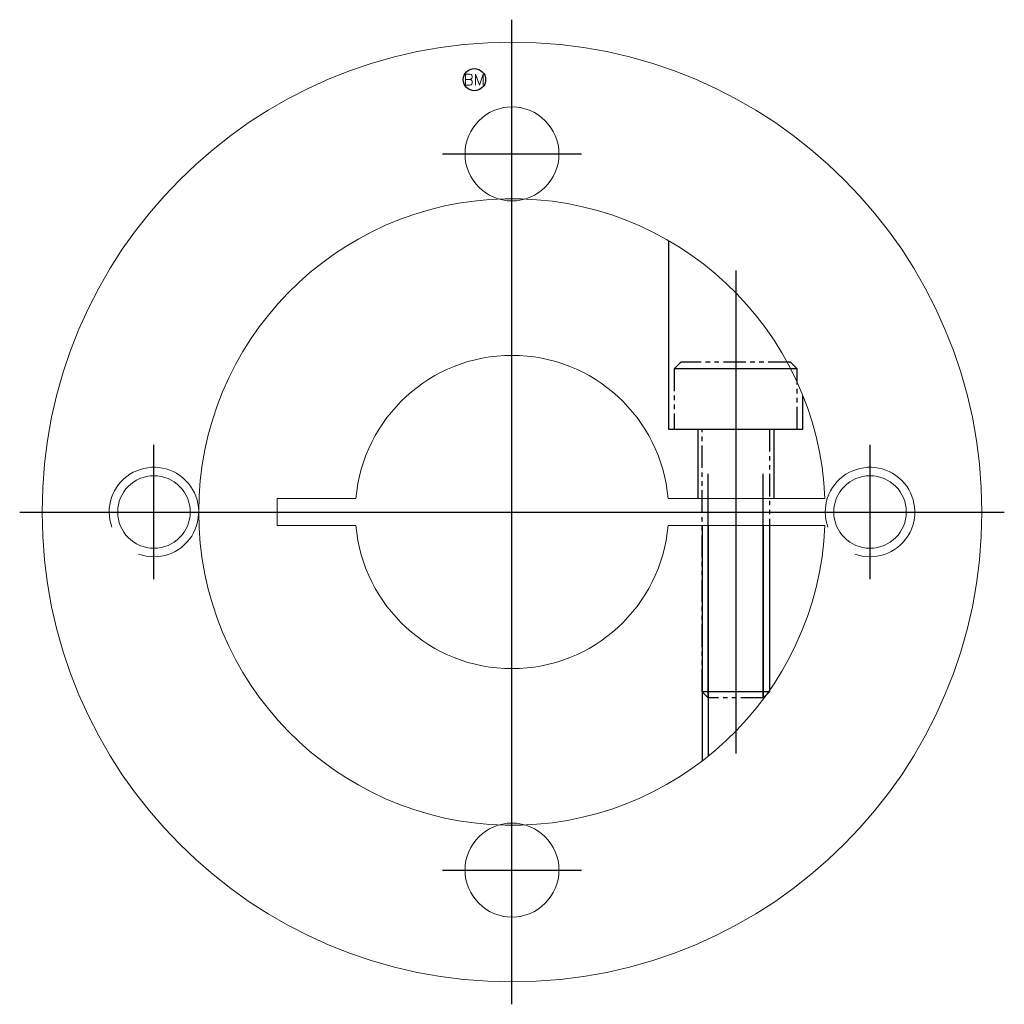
# Model space of a CAD drawing. Extents: x -79 to 96, y -22 to 22.
# Tile 1 of 2: x -79 to -35, y -22 to 22. Entities that reach past the tile are written whole.
import ezdxf
from ezdxf.enums import TextEntityAlignment as Align

# ---------------------------------------------------------------- set-up
doc = ezdxf.new("R2010")
doc.units = 0
doc.header["$LTSCALE"] = 8
for name, pattern in [('CENTER', [50.8, 31.75, -6.35, 6.35, -6.35]), ('HIDDEN', [9.525, 6.35, -3.175]), ('PHANTOM', [2.5, 1.25, -0.25, 0.25, -0.25, 0.25, -0.25])]:
    doc.linetypes.add(name, pattern=pattern)
doc.layers.get('0').update_dxf_attribs({"linetype": 'CONTINUOUS', "lineweight": 18})
for name, color, linetype in [('BOM', 6, 'CONTINUOUS'), ('CENTER', 1, 'CENTER'), ('HIDDEN', 2, 'HIDDEN'), ('PHANTOM', 6, 'PHANTOM')]:
    doc.layers.add(name, color=color, linetype=linetype)
doc.layers.add('THIN', color=3, linetype='CONTINUOUS', lineweight=5)
doc.styles.add('ADESK1', font='romans')

# ---------------------------------------------------------------- blocks, each defined once
blk = doc.blocks.new('MCLBM2')
blk.add_circle((0, 0), 0.5)
at = {"style": 'ADESK1'}
blk.add_text('BM', height=0.5, dxfattribs=at).set_placement((0, 0), align=Align.MIDDLE)
at = {"style": 'ADESK1', "flags": 1}
for tag, p in [('NAME', (0, -1)), ('ENAME', (0, -2)), ('SPEC', (0, -3)), ('MATERIAL', (0, -4)), ('QTY', (0, -5)), ('WEIGHT', (0, -6)), ('PRICE', (0, -7)), ('REMARK', (0, -8)), ('USER1', (0, -9)), ('USER2', (0, -10)), ('USER3', (0, -11)), ('USER4', (0, -12)), ('USER5', (0, -13)), ('USER6', (0, -14))]:
    blk.add_attdef(tag, p, '', height=0.5, dxfattribs=at)

msp = doc.modelspace()

# ---------------------------------------------------------------- linework, layer by layer
for p, q in [((-43.358, 0.6), (-50.37, 0.6)), ((-50.37, -0.6), (-43.358, -0.6))]:
    msp.add_line(p, q)
msp.add_lwpolyline([(-64.319, 0.6), (-67.845, 0.6), (-67.845, -0.6), (-64.319, -0.6)])
for centre, radius in [((-57.345, 0), 21), ((-57.345, 16), 2.1), ((-73.345, 0), 1.621), ((-41.345, 0), 1.621), ((-57.345, -16), 2.1)]:
    msp.add_circle(centre, radius)
for radius, start, end in [(14, 2.4563, 357.5437), (7, 4.9171, 175.0829), (7, 184.9171, 355.0829)]:
    msp.add_arc((-57.345, 0), radius, start, end)
at = {"layer": 'CENTER'}
for p, q in [((-57.345, -22), (-57.345, 22)), ((-57.345, 12.9), (-57.345, 19.1)), ((-60.445, 16), (-54.245, 16)), ((-47.345, 10.798), (-47.345, -10.798)), ((-73.345, -3), (-73.345, 3)), ((-41.345, -3), (-41.345, 3)), ((-79.345, 0), (-35.345, 0)), ((-76.345, 0), (-70.345, 0)), ((-44.345, 0), (-38.345, 0)), ((-57.345, -19.1), (-57.345, -12.9)), ((-60.445, -16), (-54.245, -16))]:
    msp.add_line(p, q, dxfattribs=at)
at = {"layer": 'HIDDEN'}
for p, q in [((-49.045, 3.7), (-49.045, 0.6)), ((-45.645, 3.7), (-45.645, 0.6)), ((-48.845, -0.6), (-48.845, -11.124)), ((-48.574, -0.6), (-48.574, -10.912)), ((-46.115, -0.6), (-46.115, -8.361)), ((-45.845, -0.6), (-45.845, -7.984))]:
    msp.add_line(p, q, dxfattribs=at)
msp.add_lwpolyline([(-50.345, 12.124), (-50.345, 3.7), (-44.345, 3.7), (-44.345, 5.196)], dxfattribs=at)
at = {"layer": 'PHANTOM'}
for p, q in [((-44.595, 6.4), (-50.095, 6.4)), ((-48.574, -8.3), (-48.574, 3.7)), ((-46.115, -8.3), (-46.115, 3.7)), ((-45.845, -8.029), (-48.845, -8.029))]:
    msp.add_line(p, q, dxfattribs=at)
at = {"layer": 'PHANTOM', "ltscale": 0.1}
msp.add_lwpolyline([(-44.595, 3.7), (-44.595, 6.4), (-44.895, 6.7), (-49.795, 6.7), (-50.095, 6.4), (-50.095, 3.7)], close=True, dxfattribs=at)
msp.add_lwpolyline([(-45.845, 3.7), (-45.845, -8.029), (-46.115, -8.3), (-48.574, -8.3), (-48.845, -8.029), (-48.845, 3.7)], dxfattribs=at)
at = {"layer": 'THIN'}
for centre in [(-73.345, 0), (-41.345, 0)]:
    msp.add_arc(centre, 2, 250, 200, dxfattribs=at)

# ---------------------------------------------------------------- block references
at = {"layer": 'BOM'}
msp.add_blockref('MCLBM2', (-59.025, 19.32), dxfattribs=at)

doc.saveas('drawing.dxf')
